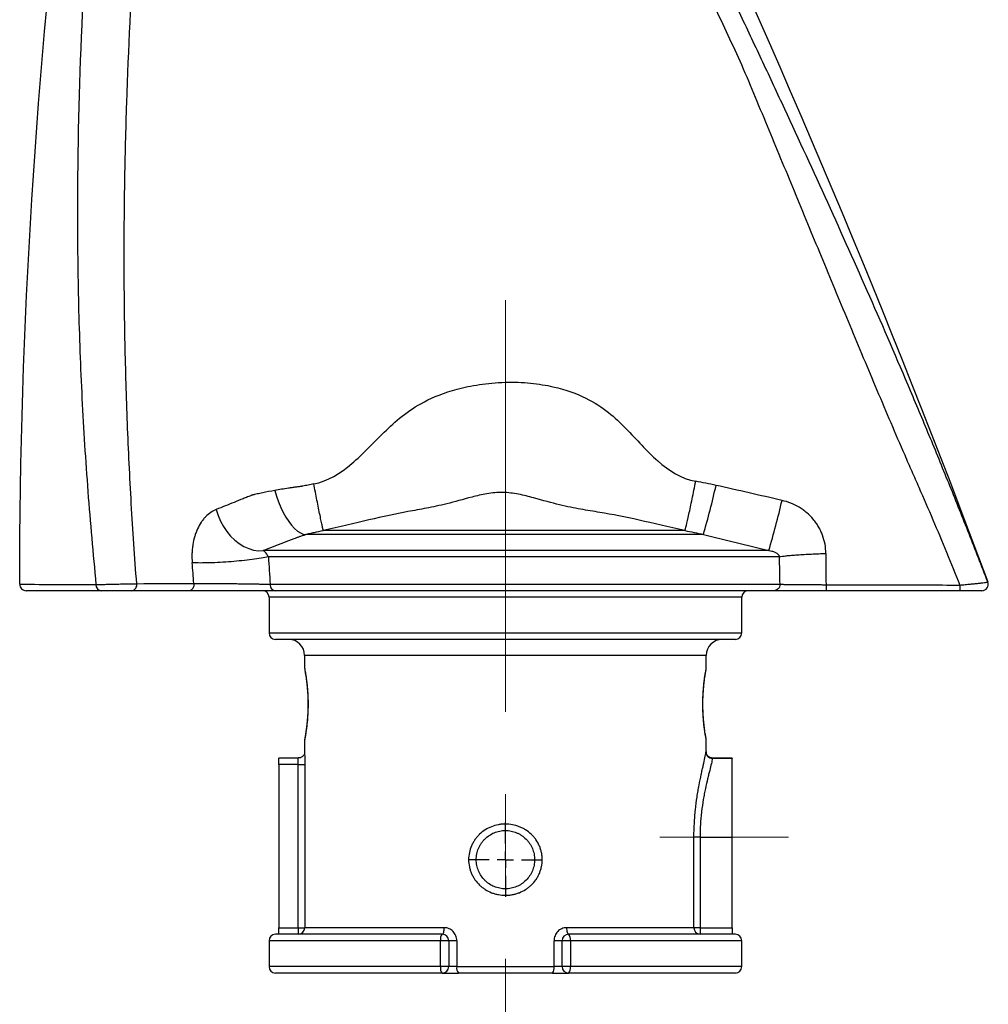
# Model space of a CAD drawing. Header units: millimetres. Extents: x 29 to 179, y 10 to 203.
# Tile 4 of 5: x 119 to 179, y 81 to 142. Entities that reach past the tile are written whole.
import ezdxf

# ---------------------------------------------------------------- set-up
doc = ezdxf.new("R2010")
doc.units = ezdxf.units.MM
doc.linetypes.add('CENTERX2', pattern=[20.32, 12.7, -2.54, 2.54, -2.54])
doc.layers.add('FORMAT', color=7, linetype='Continuous')

# ---------------------------------------------------------------- blocks, each defined once
blk = doc.blocks.new('SW_CENTERMARKSYMBOL_1')
at = {"layer": 'FORMAT', "color": 0}
for p, q in [((0, 1), (0, 2.3)), ((-1, 0), (-2.3, 0)), ((0, 0), (-0.5, 0)), ((0, 0), (0, 0.5)), ((0, 0), (0, -0.5)), ((0, 0), (0.5, 0)), ((1, 0), (2.3, 0)), ((0, -1), (0, -2.3))]:
    blk.add_line(p, q, dxfattribs=at)

msp = doc.modelspace()

# ---------------------------------------------------------------- linework, layer by layer
at = {"color": 7, "linetype": 'Continuous', "lineweight": 25}
for p, q in [((161.0501, 110.2785), (136.5015, 110.2785)), ((159.9103, 110.5214), (137.5758, 110.5214)), ((165.0928, 109.2862), (133.8669, 109.2862)), ((165.7521, 108.8998), (134.1842, 108.8998)), ((134.2933, 107.2067), (165.7867, 107.2067)), ((134.2262, 106.4067), (134.2262, 104.2067)), ((165.4098, 106.8067), (134.6164, 106.8067)), ((163.4262, 104.2067), (163.4262, 106.4067)), ((176.8981, 106.8067), (168.6268, 106.8067)), ((163.0262, 103.8067), (134.6262, 103.8067)), ((136.4262, 102.8067), (136.4262, 102.0067)), ((161.2262, 101.9993), (161.2262, 102.8067)), ((161.0239, 99.7083), (161.0235, 99.9049)), ((136.4262, 97.6228), (136.4262, 96.7587)), ((161.2262, 96.8288), (161.2262, 97.6137)), ((136.0325, 96.4789), (134.8262, 96.4789)), ((134.8262, 96.0789), (134.8262, 96.4789)), ((136.0324, 96.0789), (134.8262, 96.0789)), ((134.8262, 96.0789), (134.8262, 86.0067)), ((136.0324, 96.0789), (136.4322, 96.0789)), ((136.0324, 86.0067), (136.0324, 96.0789)), ((136.4322, 96.0789), (136.4322, 86.0067)), ((162.8262, 96.4575), (161.6092, 96.4575)), ((162.8262, 96.4789), (161.6199, 96.4789)), ((162.8262, 96.4789), (162.8262, 96.4575)), ((162.8262, 91.6067), (162.8262, 96.4575)), ((160.4705, 86.0067), (160.4705, 91.6067)), ((160.8462, 91.6067), (160.4705, 91.6067)), ((160.8462, 91.6067), (160.8462, 86.0067)), ((160.8462, 91.6067), (162.8262, 91.6067)), ((162.8262, 86.0067), (162.8262, 91.6067)), ((134.8262, 86.0067), (136.0324, 86.0067)), ((134.8262, 85.6067), (134.8262, 86.0067)), ((136.0324, 86.0067), (136.0324, 85.6067)), ((136.0324, 86.0067), (136.4322, 86.0067)), ((145.0481, 86.0067), (136.4322, 86.0067)), ((160.4705, 86.0067), (152.6043, 86.0067)), ((160.8462, 86.0067), (160.4705, 86.0067)), ((160.8462, 86.0067), (162.8262, 86.0067)), ((160.8462, 86.0067), (160.8462, 85.6067)), ((162.8262, 86.0067), (162.8262, 85.6067)), ((134.2262, 85.2067), (134.2262, 83.6067)), ((144.9262, 85.6067), (134.6262, 85.6067)), ((144.8163, 83.6067), (144.8163, 85.2067)), ((145.3262, 85.2067), (144.8163, 85.2067)), ((145.3262, 85.2067), (145.3262, 83.6067)), ((145.8231, 85.2067), (145.3262, 85.2067)), ((145.8231, 85.2067), (145.8231, 83.6067)), ((152.3262, 85.2067), (151.8293, 85.2067)), ((151.8293, 83.6067), (151.8293, 85.2067)), ((152.3262, 83.6067), (152.3262, 85.2067)), ((152.836, 85.2067), (152.3262, 85.2067)), ((162.3273, 85.6067), (152.7262, 85.6067)), ((152.836, 85.2067), (152.836, 83.6067)), ((162.8262, 85.6067), (162.3273, 85.6067)), ((163.0262, 85.6067), (162.8262, 85.6067)), ((163.4262, 83.6067), (163.4262, 85.2067)), ((145.3262, 83.6067), (144.8163, 83.6067)), ((145.8231, 83.6067), (145.3262, 83.6067)), ((145.8231, 83.6067), (151.8293, 83.6067)), ((152.3262, 83.6067), (151.8293, 83.6067)), ((152.836, 83.6067), (152.3262, 83.6067)), ((144.9262, 83.2067), (134.6262, 83.2067)), ((144.9262, 83.2067), (145.9199, 83.2067)), ((151.7324, 83.2067), (145.9199, 83.2067)), ((151.7324, 83.2067), (152.7262, 83.2067)), ((163.0262, 83.2067), (152.7262, 83.2067))]:
    msp.add_line(p, q, dxfattribs=at)
at = {"color": 8, "linetype": 'Continuous', "lineweight": 25}
for p, q in [((163.4262, 106.4067), (134.2262, 106.4067)), ((134.2262, 104.2067), (163.4262, 104.2067)), ((161.2262, 102.8067), (136.4262, 102.8067)), ((161.6199, 96.4784), (161.6092, 96.4575)), ((144.8163, 85.2067), (134.2262, 85.2067)), ((163.4262, 85.2067), (152.836, 85.2067)), ((144.8163, 83.6067), (134.2262, 83.6067)), ((163.4262, 83.6067), (152.836, 83.6067))]:
    msp.add_line(p, q, dxfattribs=at)
at = {"color": 7, "linetype": 'Continuous', "lineweight": 25, "flags": 128}
for points in [[(134.5865, 112.9942), (134.693, 112.6365), (134.8168, 112.2871), (134.9561, 111.9515), (135.1088, 111.6348), (135.2725, 111.342), (135.4446, 111.0776), (135.6225, 110.8457), (135.8034, 110.6499), (135.9845, 110.4931), (136.1631, 110.3779), (136.3363, 110.306), (136.5015, 110.2785)], [(130.9685, 111.821), (131.0824, 111.4578), (131.2308, 111.1065), (131.4112, 110.7725), (131.6207, 110.4613), (131.8559, 110.178), (132.113, 109.9272), (132.3878, 109.7128), (132.676, 109.5384), (132.9728, 109.4068), (133.2735, 109.3201), (133.5731, 109.2796), (133.8669, 109.2862)], [(144.9262, 85.6067), (144.95, 85.6144), (144.9728, 85.6372), (144.9939, 85.6742), (145.0124, 85.7239), (145.0275, 85.7845), (145.0388, 85.8537), (145.0457, 85.9287), (145.0481, 86.0067)], [(152.6043, 86.0067), (152.6066, 85.9287), (152.6136, 85.8537), (152.6248, 85.7845), (152.64, 85.7239), (152.6585, 85.6742), (152.6795, 85.6372), (152.7024, 85.6144), (152.7262, 85.6067)]]:
    msp.add_lwpolyline(points, dxfattribs=at)
at = {"color": 7, "linetype": 'Continuous', "lineweight": 25}
for centre, radius, start, end in [((119.5908, 122.6121), 43.2549, 343.43298, 347.579344), ((111.714, 125.0597), 55.6606, 343.537471, 346.831935), ((119.2264, 107.2067), 0.4, 179.940972, 270), ((123.9016, 107.1676), 0.363, 177.092478, 263.640414), ((125.6897, 107.1725), 0.3709, 279.576568, 10.467857), ((210.768, 107.0772), 33.871, 179.86302, 180.457534), ((178.2437, 107.2067), 0.4, 270.00066, 21.047319), ((178.2503, 107.2067), 0.4, 270, 20.45505), ((133.8262, 106.4067), 0.4, 0, 90), ((163.8262, 106.4067), 0.4, 90, 180), ((134.6262, 104.2067), 0.4, 180, 270), ((163.0262, 104.2067), 0.4, 270, 0), ((135.4262, 102.8067), 1, 0, 90), ((162.2262, 102.8067), 1, 90, 180), ((161.6065, 96.8547), 0.3972, 182.684236, 270.389786), ((136.0323, 86.0067), 0.3999, 270.013998, 0.013992), ((160.8587, 85.9949), 0.3884, 178.256549, 268.143372), ((134.6262, 85.2067), 0.4, 90, 180), ((145.2628, 85.2992), 0.456, 137.586024, 191.698989), ((144.9262, 85.2067), 0.4, 0, 90), ((152.7262, 85.2067), 0.4, 90, 180), ((152.3895, 85.2992), 0.456, 348.301011, 42.413976), ((163.0262, 85.2067), 0.4, 0, 90), ((134.6262, 83.6067), 0.4, 180, 270), ((145.2628, 83.5143), 0.456, 168.301011, 222.413976), ((144.9262, 83.6067), 0.4, 270, 0), ((146.3086, 83.5126), 0.4946, 169.028278, 218.200087), ((151.3437, 83.5126), 0.4946, 321.799913, 10.971722), ((152.7262, 83.6067), 0.4, 180, 270), ((152.3895, 83.5143), 0.456, 317.586024, 11.698989), ((163.0262, 83.6067), 0.4, 270, 0)]:
    msp.add_arc(centre, radius, start, end, dxfattribs=at)
for points, knots in [([(118.8264, 107.2072), (118.8591, 138.9268), (122.7747, 170.5239), (130.6183, 201.8199), (131.117, 202.4769), (132.1421, 202.842), (133.228, 202.7715), (133.8876, 202.2763), (151.5705, 171.6016), (166.4417, 140.0108), (178.6251, 107.3465)], [0.0019474, 0.0019474, 0.0019474, 0.0019474, 0.4647584, 0.4647584, 0.4726847, 0.47664785, 0.48061099, 0.48853729, 0.48853729, 0.99719857, 0.99719857, 0.99719857, 0.99719857]), ([(130.5794, 198.7792), (130.3663, 197.8415), (130.1573, 196.9028), (129.8504, 195.4934), (129.7491, 195.0234), (129.5989, 194.318), (129.5491, 194.0828), (129.45, 193.6123), (129.4009, 193.377), (129.1555, 192.2003), (128.9601, 191.259), (128.6716, 189.8462), (128.5762, 189.3751), (128.3876, 188.4325), (128.2945, 187.961), (128.1573, 187.2532), (128.112, 187.0171), (128.0223, 186.5449), (127.9777, 186.3087), (127.8446, 185.6001), (127.7569, 185.1274), (127.4968, 183.709), (127.3272, 182.7626), (126.8302, 179.9212), (126.5145, 178.0242), (125.9146, 174.2258), (125.6303, 172.3243), (125.2287, 169.4683), (125.0989, 168.5156), (124.9111, 167.0856), (124.8496, 166.6088), (124.7287, 165.6549), (124.6693, 165.1778), (124.3774, 162.7919), (124.1603, 160.8815), (123.7608, 157.0568), (123.5784, 155.1426), (123.0859, 149.3941), (122.8311, 145.5592), (122.4843, 137.8854), (122.3917, 134.0461), (122.3908, 128.2835), (122.4135, 126.3615), (122.507, 122.5181), (122.5779, 120.598), (122.7702, 116.761), (122.8919, 114.8441), (123.1114, 111.9709), (123.1908, 111.0134), (123.3593, 109.0994), (123.4486, 108.1428), (123.539, 107.186)], [0, 0, 0, 0, 0.03125, 0.03125, 0.046875, 0.046875, 0.0546875, 0.0546875, 0.0625, 0.0625, 0.09375, 0.09375, 0.109375, 0.109375, 0.125, 0.125, 0.1328125, 0.1328125, 0.140625, 0.140625, 0.15625, 0.15625, 0.1875, 0.1875, 0.25, 0.25, 0.3125, 0.3125, 0.34375, 0.34375, 0.359375, 0.359375, 0.375, 0.375, 0.4375, 0.4375, 0.5, 0.5, 0.625, 0.625, 0.75, 0.75, 0.8125, 0.8125, 0.875, 0.875, 0.9375, 0.9375, 0.96875, 0.96875, 1, 1, 1, 1]), ([(178.617, 107.3504), (178.4262, 107.8454), (178.2342, 108.3403), (177.8482, 109.3294), (177.6543, 109.8236), (177.0698, 111.3045), (176.6763, 112.2897), (175.8818, 114.255), (175.4807, 115.2353), (174.6705, 117.1908), (174.2614, 118.1662), (173.023, 121.087), (172.1822, 123.0271), (170.4755, 126.899), (169.6094, 128.8308), (167.857, 132.6882), (166.9707, 134.6139), (165.6287, 137.4992), (165.1793, 138.4605), (164.2765, 140.3821), (163.8231, 141.3423), (161.5453, 146.1391), (159.6905, 149.9632), (155.9255, 157.59), (154.0152, 161.3927), (150.1467, 168.9813), (148.1883, 172.7675), (144.232, 180.3231), (142.2339, 184.0929), (139.2106, 189.7379), (138.1985, 191.618), (136.6742, 194.4361), (136.165, 195.3751), (135.5911, 196.431), (135.5273, 196.5484), (135.3997, 196.783), (135.3358, 196.9003), (135.1446, 197.2524), (135.0176, 197.4878), (134.6367, 198.1941), (134.3827, 198.6658), (134.1288, 199.1366)], [0, 0, 0, 0, 0.015625, 0.015625, 0.03125, 0.03125, 0.0625, 0.0625, 0.09375, 0.09375, 0.125, 0.125, 0.1875, 0.1875, 0.25, 0.25, 0.3125, 0.3125, 0.34375, 0.34375, 0.375, 0.375, 0.5, 0.5, 0.625, 0.625, 0.75, 0.75, 0.875, 0.875, 0.9375, 0.9375, 0.96875, 0.96875, 0.9726562, 0.9726562, 0.9765625, 0.9765625, 0.984375, 0.984375, 1, 1, 1, 1]), ([(134.1012, 196.2536), (134.1834, 196.1079), (134.2644, 195.9614), (134.4266, 195.6685), (134.5077, 195.5222), (134.7509, 195.0829), (135.2369, 194.2044), (135.7219, 193.3254), (136.6904, 191.567), (137.3342, 190.394), (139.2595, 186.8725), (140.5349, 184.5216), (144.3346, 177.4579), (146.8323, 172.7334), (151.7408, 163.2468), (154.1515, 158.485), (157.6871, 151.3094), (158.8523, 148.912), (160.578, 145.3065), (161.1496, 144.1032), (162.285, 141.6931), (162.849, 140.4861), (163.4087, 139.278)], [0, 0, 0, 0, 0.0078125, 0.0078125, 0.015625, 0.015625, 0.03125, 0.0625, 0.0625, 0.125, 0.125, 0.25, 0.25, 0.5, 0.5, 0.75, 0.75, 0.875, 0.875, 0.9375, 0.9375, 1, 1, 1, 1]), ([(126.0545, 107.2399), (125.9943, 108.0634), (125.9342, 108.8866), (125.822, 110.5334), (125.7697, 111.357), (125.6253, 113.8281), (125.5458, 115.476), (125.4182, 118.7736), (125.37, 120.4232), (125.3036, 123.7242), (125.2856, 125.376), (125.2794, 128.6785), (125.2914, 130.3292), (125.3451, 133.6296), (125.3859, 135.2794), (125.5493, 140.2274), (125.7137, 143.5242), (126.04, 148.4666), (126.1619, 150.1137), (126.4313, 153.4068), (126.5786, 155.0527), (126.8972, 158.3411), (127.0684, 159.984), (127.3423, 162.4465), (127.4363, 163.267), (127.5816, 164.4974), (127.6553, 165.1124), (127.743, 165.8298), (127.7809, 166.1372), (127.8063, 166.3422), (127.8186, 166.4447), (128.0303, 168.1868), (128.2426, 169.8245), (128.6859, 173.0971), (128.9173, 174.732), (129.3935, 178), (129.6388, 179.6329), (130.0099, 182.0818), (130.1343, 182.898), (130.3817, 184.5305), (130.5044, 185.3466), (130.6245, 186.1636)], [0, 0, 0, 0, 0.03125, 0.03125, 0.0625, 0.0625, 0.125, 0.125, 0.1875, 0.1875, 0.25, 0.25, 0.3125, 0.3125, 0.375, 0.375, 0.5, 0.5, 0.5625, 0.5625, 0.625, 0.625, 0.6875, 0.6875, 0.71875, 0.71875, 0.734375, 0.7421875, 0.7460937, 0.7460937, 0.75, 0.75, 0.8125, 0.8125, 0.875, 0.875, 0.9375, 0.9375, 0.96875, 0.96875, 1, 1, 1, 1]), ([(163.4087, 139.278), (163.9745, 137.9378), (164.5346, 136.5958), (165.6496, 133.9124), (166.2047, 132.5707), (167.3142, 129.8891), (167.8687, 128.549), (168.979, 125.8707), (169.5347, 124.5325), (170.6497, 121.8578), (171.2087, 120.5213), (172.3359, 117.8509), (172.9036, 116.517), (173.629, 114.8539), (173.7753, 114.5217), (174.0679, 113.857), (174.2137, 113.5244), (174.6498, 112.5256), (174.9385, 111.8586), (175.5106, 110.5218), (175.7942, 109.8519), (176.353, 108.5083), (176.6283, 107.8344), (176.8971, 107.1582)], [0, 0, 0, 0, 0.125, 0.125, 0.25, 0.25, 0.375, 0.375, 0.5, 0.5, 0.625, 0.625, 0.75, 0.75, 0.78125, 0.78125, 0.8125, 0.8125, 0.875, 0.875, 0.9375, 0.9375, 1, 1, 1, 1]), ([(136.9891, 113.3979), (137.8557, 113.5673), (138.6345, 114.0599), (140.0391, 115.2464), (140.6644, 115.9378), (141.6836, 116.9344), (142.0384, 117.2617), (142.8412, 117.8909), (143.2882, 118.1931), (144.3803, 118.759), (145.0319, 119.0268), (146.2659, 119.3596), (146.7202, 119.4583), (147.7184, 119.6092), (148.263, 119.6597), (149.3409, 119.6884), (149.8832, 119.6669), (150.8854, 119.5674), (151.3419, 119.4911), (152.5833, 119.2144), (153.2386, 118.9695), (154.3352, 118.4283), (154.7827, 118.1285), (155.5821, 117.4952), (155.9329, 117.1612), (156.9355, 116.1415), (157.5429, 115.432), (158.9211, 114.2226), (159.6893, 113.7223), (160.5768, 113.5618)], [0, 0, 0, 0, 0.125, 0.125, 0.25, 0.25, 0.3125, 0.3125, 0.375, 0.375, 0.4375, 0.4375, 0.46875, 0.46875, 0.5, 0.5, 0.53125, 0.53125, 0.5625, 0.5625, 0.625, 0.625, 0.6875, 0.6875, 0.75, 0.75, 0.875, 0.875, 1, 1, 1, 1]), ([(136.3125, 113.2589), (136.3078, 113.2579), (136.3031, 113.2576), (136.2938, 113.2563), (136.2797, 113.2543), (136.247, 113.2497), (136.219, 113.2459), (136.163, 113.2381), (136.1257, 113.2331), (136.0138, 113.2179), (135.9395, 113.2075), (135.7911, 113.1866), (135.717, 113.1762), (135.5702, 113.1548), (135.4974, 113.1439), (135.1364, 113.0893), (134.8569, 113.0433), (134.5865, 112.9942)], [0, 0, 0, 0, 0.0078125, 0.0078125, 0.015625, 0.03125, 0.0625, 0.0625, 0.125, 0.125, 0.25, 0.25, 0.375, 0.375, 0.5, 0.5, 1, 1, 1, 1]), ([(136.9891, 113.3979), (136.8761, 113.3758), (136.7632, 113.3531), (136.6505, 113.3297), (136.5378, 113.3064), (136.4252, 113.2823), (136.3125, 113.2589), (136.3125, 113.2589), (136.3125, 113.2589), (136.3125, 113.2589)], [0, 0, 0, 0, 0.0017267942, 0.0017267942, 0.0017267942, 0.0034536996, 0.0034536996, 0.0034536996, 0.0034537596, 0.0034537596, 0.0034537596, 0.0034537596]), ([(137.5758, 110.5214), (137.5709, 110.5391), (137.5633, 110.5708), (137.5419, 110.6655), (137.5281, 110.7285), (137.4944, 110.8869), (137.4743, 110.9822), (137.4286, 111.2025), (137.4029, 111.3276), (137.347, 111.6015), (137.3169, 111.7503), (137.2538, 112.0633), (137.2209, 112.2274), (137.1543, 112.5616), (137.1205, 112.7316), (137.0538, 113.0686), (137.0209, 113.2357), (136.9891, 113.3979)], [0, 0, 0, 0, 0.125, 0.125, 0.25, 0.25, 0.375, 0.375, 0.5, 0.5, 0.625, 0.625, 0.75, 0.75, 0.875, 0.875, 1, 1, 1, 1]), ([(159.9103, 110.5214), (159.9283, 110.562), (159.9597, 110.6719), (160.0447, 111.015), (160.0983, 111.2482), (160.2205, 111.8057), (160.289, 112.1298), (160.4315, 112.8242), (160.5053, 113.1943), (160.5768, 113.5618)], [0, 0, 0, 0, 0.25, 0.25, 0.5, 0.5, 0.75, 0.75, 1, 1, 1, 1]), ([(133.1835, 112.7103), (133.1819, 112.7099), (133.1805, 112.7091), (133.1776, 112.7079), (133.1732, 112.7062), (133.1629, 112.702), (133.1423, 112.6938), (133.1012, 112.6773), (133.019, 112.6443), (132.9487, 112.6162), (132.8083, 112.5598), (132.5282, 112.4474), (132.2502, 112.3358), (131.6969, 112.1134), (131.3313, 111.9665), (130.9685, 111.821)], [0, 0, 0, 0, 0.0019531, 0.0019531, 0.0039063, 0.0078125, 0.015625, 0.03125, 0.0625, 0.125, 0.125, 0.25, 0.5, 0.5, 1, 1, 1, 1]), ([(134.5865, 112.9942), (134.3196, 112.9458), (134.0694, 112.8967), (133.7179, 112.8247), (133.6047, 112.801), (133.4414, 112.7662), (133.3881, 112.7547), (133.3098, 112.7378), (133.2711, 112.7295), (133.2333, 112.7212), (133.2082, 112.7157), (133.1956, 112.713), (133.1835, 112.7103)], [0, 0, 0, 0, 0.5, 0.5, 0.75, 0.75, 0.875, 0.875, 0.9375, 0.96875, 0.96875, 1, 1, 1, 1]), ([(159.9103, 110.5214), (158.8993, 110.7312), (157.9583, 110.9671), (156.2168, 111.3587), (155.4267, 111.5105), (154.2653, 111.7059), (153.8797, 111.7676), (153.0665, 111.9128), (152.6384, 111.9971), (151.6844, 112.225), (151.1533, 112.3767), (150.2689, 112.6175), (149.9607, 112.6982), (149.3174, 112.8246), (148.985, 112.8665), (148.3276, 112.8771), (147.9952, 112.8453), (147.3597, 112.7363), (147.0567, 112.6624), (146.1918, 112.4376), (145.6768, 112.2901), (144.7561, 112.0649), (144.3448, 111.9791), (143.5601, 111.8277), (143.1862, 111.7613), (142.0497, 111.5488), (141.2619, 111.3817), (139.5205, 110.9698), (138.5801, 110.7299), (137.5758, 110.5214)], [0, 0, 0, 0, 0.125, 0.125, 0.25, 0.25, 0.3125, 0.3125, 0.375, 0.375, 0.4375, 0.4375, 0.46875, 0.46875, 0.5, 0.5, 0.53125, 0.53125, 0.5625, 0.5625, 0.625, 0.625, 0.6875, 0.6875, 0.75, 0.75, 0.875, 0.875, 1, 1, 1, 1]), ([(130.9685, 111.821), (130.8489, 111.773), (130.7334, 111.7112), (130.5144, 111.5622), (130.4105, 111.475), (130.2633, 111.3245), (130.2155, 111.2708), (130.124, 111.1579), (130.0802, 111.0987), (129.9547, 110.9129), (129.8788, 110.7779), (129.7772, 110.5581), (129.7455, 110.482), (129.6873, 110.3265), (129.6606, 110.2468), (129.588, 110.0021), (129.5494, 109.8314), (129.5067, 109.5633), (129.495, 109.4715), (129.4773, 109.287), (129.4712, 109.194), (129.4612, 108.9129), (129.4653, 108.7227), (129.4808, 108.5295)], [0, 0, 0, 0, 0.125, 0.125, 0.25, 0.25, 0.3125, 0.3125, 0.375, 0.375, 0.5, 0.5, 0.5625, 0.5625, 0.625, 0.625, 0.75, 0.75, 0.8125, 0.8125, 0.875, 0.875, 1, 1, 1, 1]), ([(168.6172, 109.1036), (168.6163, 109.2961), (168.5983, 109.4883), (168.5297, 109.8635), (168.4793, 110.0474), (168.3791, 110.3178), (168.3417, 110.4065), (168.2599, 110.5793), (168.1709, 110.7481), (168.0676, 110.9089), (167.9572, 111.0657), (167.8982, 111.1423), (167.7132, 111.3622), (167.5789, 111.4969), (167.3614, 111.6819), (167.2862, 111.7407), (167.1304, 111.8524), (167.0495, 111.9056), (166.8032, 112.0534), (166.6329, 112.1377), (166.2807, 112.2791), (166.0988, 112.3363), (165.9111, 112.3798)], [0, 0, 0, 0, 0.125, 0.125, 0.25, 0.25, 0.3125, 0.3125, 0.375, 0.4375, 0.4375, 0.5, 0.5, 0.625, 0.625, 0.6875, 0.6875, 0.75, 0.75, 0.875, 0.875, 1, 1, 1, 1]), ([(133.8669, 109.2862), (134.2836, 109.4515), (134.7048, 109.6164), (135.3452, 109.8631), (135.5601, 109.9452), (135.8307, 110.0478), (135.8849, 110.0683), (135.9663, 110.099), (135.9935, 110.1093), (136.0479, 110.1298), (136.0751, 110.14), (136.1617, 110.1711), (136.2243, 110.1922), (136.3571, 110.2349), (136.4273, 110.2566), (136.5015, 110.2785)], [0, 0, 0, 0, 0.5, 0.5, 0.75, 0.75, 0.8125, 0.8125, 0.84375, 0.84375, 0.875, 0.875, 0.9375, 0.9375, 1, 1, 1, 1]), ([(136.5015, 110.2785), (136.5835, 110.3028), (136.6684, 110.326), (136.8013, 110.3593), (136.8468, 110.3702), (136.9375, 110.3909), (136.983, 110.4006), (137.2106, 110.4491), (137.393, 110.4861), (137.5758, 110.5214)], [0, 0, 0, 0, 0.25, 0.25, 0.375, 0.375, 0.5, 0.5, 1, 1, 1, 1]), ([(134.1848, 108.8998), (134.0541, 108.871), (133.9025, 108.8422), (133.565, 108.7861), (133.3792, 108.7588), (132.9829, 108.707), (132.7725, 108.6825), (132.3376, 108.6377), (132.1132, 108.6174), (131.6619, 108.5819), (131.4351, 108.5667), (130.9905, 108.5422), (130.7728, 108.533), (130.3576, 108.5209), (130.1601, 108.518), (129.7955, 108.5189), (129.6284, 108.5226), (129.4808, 108.5295)], [0, 0, 0, 0, 0.125, 0.125, 0.25, 0.25, 0.375, 0.375, 0.5, 0.5, 0.625, 0.625, 0.75, 0.75, 0.875, 0.875, 1, 1, 1, 1]), ([(134.1848, 108.8998), (134.1657, 108.9351), (134.1482, 108.9654), (134.1147, 109.0207), (134.0989, 109.0454), (134.054, 109.1117), (134.0267, 109.147), (133.9758, 109.2051), (133.9521, 109.228), (133.9075, 109.2641), (133.8866, 109.2773), (133.8669, 109.2862)], [0, 0, 0, 0, 0.125, 0.125, 0.25, 0.25, 0.5, 0.5, 0.75, 0.75, 1, 1, 1, 1]), ([(165.0928, 109.2862), (165.1563, 109.2786), (165.2192, 109.2675), (165.3433, 109.2365), (165.4047, 109.2166), (165.4934, 109.177), (165.5225, 109.1623), (165.5791, 109.1283), (165.6066, 109.1092), (165.6584, 109.0649), (165.6832, 109.0396), (165.715, 108.9944), (165.7247, 108.9783), (165.7412, 108.9422), (165.7481, 108.9221), (165.7521, 108.8998)], [0, 0, 0, 0, 0.25, 0.25, 0.5, 0.5, 0.625, 0.625, 0.75, 0.75, 0.875, 0.875, 0.9375, 0.9375, 1, 1, 1, 1]), ([(165.7521, 108.8998), (165.8014, 108.9102), (165.8618, 108.9209), (166.0054, 108.9424), (166.0887, 108.9532), (166.2772, 108.9746), (166.3823, 108.9852), (166.6118, 109.0057), (166.7361, 109.0156), (166.9993, 109.0343), (167.1382, 109.0431), (167.4252, 109.0594), (167.5732, 109.0668), (167.8724, 109.0801), (168.0235, 109.0859), (168.3234, 109.096), (168.4721, 109.1002), (168.6172, 109.1036)], [0, 0, 0, 0, 0.125, 0.125, 0.25, 0.25, 0.375, 0.375, 0.5, 0.5, 0.625, 0.625, 0.75, 0.75, 0.875, 0.875, 1, 1, 1, 1]), ([(118.8264, 107.2072), (118.8264, 107.2072), (118.8328, 107.2071), (118.8583, 107.207), (118.8775, 107.2069), (118.954, 107.2065), (119.03, 107.2062), (119.332, 107.2047), (119.6313, 107.2033), (120.13, 107.2009), (120.2362, 107.2004), (120.4603, 107.1994), (120.5782, 107.1988), (120.9488, 107.1971), (121.2188, 107.1959), (121.8042, 107.1933), (122.1197, 107.1919), (122.6275, 107.1898), (122.8025, 107.189), (123.1628, 107.1875), (123.3482, 107.1867), (123.539, 107.186)], [0, 0, 0, 0, 0.0625, 0.0625, 0.125, 0.125, 0.25, 0.25, 0.5, 0.5, 0.5625, 0.5625, 0.625, 0.625, 0.75, 0.75, 0.875, 0.875, 0.9375, 0.9375, 1, 1, 1, 1]), ([(123.539, 107.186), (123.6108, 107.1882), (123.6938, 107.1906), (123.8755, 107.1955), (123.9745, 107.1981), (124.1892, 107.2035), (124.3012, 107.2061), (124.5331, 107.2115), (124.6544, 107.2142), (124.8946, 107.2193), (125.0144, 107.2218), (125.2533, 107.2265), (125.3682, 107.2287), (125.5884, 107.2327), (125.6946, 107.2345), (125.8876, 107.2376), (125.9755, 107.2389), (126.0545, 107.2399)], [0, 0, 0, 0, 0.125, 0.125, 0.25, 0.25, 0.375, 0.375, 0.5, 0.5, 0.625, 0.625, 0.75, 0.75, 0.875, 0.875, 1, 1, 1, 1]), ([(129.584, 107.256), (129.5893, 107.2), (129.5854, 107.1424), (129.5601, 107.0345), (129.5387, 106.9842), (129.482, 106.8996), (129.4468, 106.8653), (129.3688, 106.8189), (129.326, 106.8067), (129.2832, 106.8067)], [0, 0, 0, 0, 0.25, 0.25, 0.5, 0.5, 0.75, 0.75, 1, 1, 1, 1]), ([(129.5836, 107.256), (129.5927, 107.2561), (129.6022, 107.2561), (129.621, 107.2562), (129.6495, 107.2564), (129.6785, 107.2565), (129.7373, 107.2567), (129.7775, 107.2569), (129.9011, 107.2572), (129.9875, 107.2573), (130.168, 107.2573), (130.2622, 107.2572), (130.4587, 107.2568), (130.5612, 107.2565), (130.8724, 107.2553), (131.0876, 107.254), (131.4223, 107.2515), (131.5358, 107.2506), (131.761, 107.2486), (131.8734, 107.2475), (132.098, 107.2451), (132.2101, 107.2439), (132.434, 107.2412), (132.5455, 107.2397), (132.8714, 107.2353), (133.0799, 107.2321), (133.3791, 107.227), (133.4764, 107.2252), (133.6617, 107.2216), (133.7503, 107.2198), (133.9197, 107.2162), (134.0004, 107.2143), (134.1153, 107.2115), (134.1527, 107.2105), (134.2069, 107.2091), (134.2335, 107.2084), (134.2594, 107.2077), (134.2765, 107.2072), (134.2852, 107.207), (134.2934, 107.2067)], [0, 0, 0, 0, 0.0078125, 0.0078125, 0.015625, 0.03125, 0.03125, 0.0625, 0.0625, 0.125, 0.125, 0.1875, 0.1875, 0.25, 0.25, 0.375, 0.375, 0.4375, 0.4375, 0.5, 0.5, 0.5625, 0.5625, 0.625, 0.625, 0.75, 0.75, 0.8125, 0.8125, 0.875, 0.875, 0.9375, 0.9375, 0.96875, 0.96875, 0.984375, 0.9921875, 0.9921875, 1, 1, 1, 1]), ([(134.2933, 107.2067), (134.2933, 107.1544), (134.3017, 107.102), (134.3341, 107.0053), (134.358, 106.9609), (134.4178, 106.8869), (134.4537, 106.8572), (134.5318, 106.8172), (134.5741, 106.8067), (134.6164, 106.8067)], [0, 0, 0, 0, 0.25, 0.25, 0.5, 0.5, 0.75, 0.75, 1, 1, 1, 1]), ([(165.7867, 107.2067), (165.7867, 107.1544), (165.7769, 107.102), (165.7391, 107.0053), (165.7112, 106.9609), (165.6414, 106.8869), (165.5996, 106.8572), (165.5084, 106.8172), (165.4591, 106.8067), (165.4098, 106.8067)], [0, 0, 0, 0, 0.25, 0.25, 0.5, 0.5, 0.75, 0.75, 1, 1, 1, 1]), ([(165.7867, 107.2067), (165.7931, 107.2066), (165.7999, 107.2064), (165.8136, 107.206), (165.8347, 107.2055), (165.8572, 107.2049), (165.9041, 107.2039), (165.9379, 107.2032), (166.0469, 107.2011), (166.1295, 107.1997), (166.3149, 107.1969), (166.4188, 107.1956), (166.6405, 107.193), (166.7588, 107.1918), (166.9471, 107.19), (167.0117, 107.1895), (167.1446, 107.1883), (167.2132, 107.1878), (167.4212, 107.1862), (167.5638, 107.1853), (167.8567, 107.1836), (168.0073, 107.1828), (168.2382, 107.1817), (168.3154, 107.1814), (168.4315, 107.181), (168.4703, 107.1808), (168.5286, 107.1806), (168.548, 107.1806), (168.5869, 107.1804), (168.6067, 107.1804), (168.6259, 107.1803)], [0, 0, 0, 0, 0.015625, 0.015625, 0.03125, 0.0625, 0.0625, 0.125, 0.125, 0.25, 0.25, 0.375, 0.375, 0.5, 0.5, 0.5625, 0.5625, 0.625, 0.625, 0.75, 0.75, 0.875, 0.875, 0.9375, 0.9375, 0.96875, 0.96875, 0.984375, 0.984375, 1, 1, 1, 1]), ([(168.6253, 107.1803), (168.892, 107.1796), (169.1587, 107.179), (169.4253, 107.1783), (170.492, 107.1755), (171.5587, 107.1727), (172.6253, 107.1699), (174.0492, 107.1661), (175.4732, 107.1622), (176.8971, 107.1582)], [0, 0, 0, 0, 0.004, 0.004, 0.004, 0.02, 0.02, 0.02, 0.041358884, 0.041358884, 0.041358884, 0.041358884]), ([(168.6256, 107.1803), (168.6256, 107.1303), (168.6256, 107.0809), (168.6257, 106.9902), (168.6258, 106.949), (168.626, 106.8804), (168.6261, 106.8531), (168.6263, 106.8163), (168.6264, 106.8067), (168.6266, 106.8067)], [0, 0, 0, 0, 0.25, 0.25, 0.5, 0.5, 0.75, 0.75, 1, 1, 1, 1]), ([(176.8971, 107.1582), (177.0084, 107.1677), (177.1183, 107.1774), (177.3355, 107.197), (177.4433, 107.207), (177.6481, 107.2267), (177.7462, 107.2364), (177.8867, 107.2508), (177.9325, 107.2556), (178.0197, 107.2648), (178.0616, 107.2694), (178.1415, 107.2783), (178.1797, 107.2826), (178.2522, 107.2911), (178.2868, 107.2952), (178.383, 107.3072), (178.4374, 107.3144), (178.5042, 107.3243), (178.524, 107.3275), (178.5581, 107.3333), (178.5722, 107.336), (178.6062, 107.3433), (178.6176, 107.3474), (178.617, 107.3504)], [0, 0, 0, 0, 0.125, 0.125, 0.25, 0.25, 0.375, 0.375, 0.4375, 0.4375, 0.5, 0.5, 0.5625, 0.5625, 0.625, 0.625, 0.75, 0.75, 0.8125, 0.8125, 0.875, 0.875, 1, 1, 1, 1]), ([(123.8614, 106.8067), (123.1097, 106.8067), (122.4478, 106.8067), (121.5857, 106.8067), (121.3201, 106.8067), (120.955, 106.8067), (120.8389, 106.8067), (120.6178, 106.8067), (120.5129, 106.8067), (120.0208, 106.8067), (119.7254, 106.8067), (119.4274, 106.8067), (119.3523, 106.8067), (119.2769, 106.8067), (119.2579, 106.8067), (119.2327, 106.8067), (119.2264, 106.8067), (119.2264, 106.8067)], [0, 0, 0, 0, 0.25, 0.25, 0.375, 0.375, 0.4375, 0.4375, 0.5, 0.5, 0.75, 0.75, 0.875, 0.875, 0.9375, 0.9375, 1, 1, 1, 1]), ([(125.7515, 106.8067), (125.6921, 106.8067), (125.626, 106.8067), (125.481, 106.8067), (125.4011, 106.8067), (125.2357, 106.8067), (125.1493, 106.8067), (124.9698, 106.8067), (124.8798, 106.8067), (124.6994, 106.8067), (124.6083, 106.8067), (124.4341, 106.8067), (124.35, 106.8067), (124.1887, 106.8067), (124.1144, 106.8067), (123.9778, 106.8067), (123.9153, 106.8067), (123.8614, 106.8067)], [0, 0, 0, 0, 0.125, 0.125, 0.25, 0.25, 0.375, 0.375, 0.5, 0.5, 0.625, 0.625, 0.75, 0.75, 0.875, 0.875, 1, 1, 1, 1]), ([(134.6164, 106.8067), (134.5403, 106.8067), (134.4581, 106.8067), (134.2845, 106.8067), (134.1931, 106.8067), (134.0013, 106.8067), (133.9009, 106.8067), (133.7435, 106.8067), (133.6899, 106.8067), (133.5803, 106.8067), (133.5243, 106.8067), (133.2419, 106.8067), (133.0058, 106.8067), (132.6982, 106.8067), (132.6361, 106.8067), (132.5105, 106.8067), (132.447, 106.8067), (132.2569, 106.8067), (132.1299, 106.8067), (131.8758, 106.8067), (131.7485, 106.8067), (131.5573, 106.8067), (131.4935, 106.8067), (131.3659, 106.8067), (131.302, 106.8067), (130.9864, 106.8067), (130.7428, 106.8067), (130.4493, 106.8067), (130.3912, 106.8067), (130.276, 106.8067), (130.2191, 106.8067), (130.0523, 106.8067), (129.9457, 106.8067), (129.6391, 106.8067), (129.4522, 106.8067), (129.2837, 106.8067)], [0, 0, 0, 0, 0.0625, 0.0625, 0.125, 0.125, 0.1875, 0.1875, 0.21875, 0.21875, 0.25, 0.25, 0.375, 0.375, 0.40625, 0.40625, 0.4375, 0.4375, 0.5, 0.5, 0.5625, 0.5625, 0.59375, 0.59375, 0.625, 0.625, 0.75, 0.75, 0.78125, 0.78125, 0.8125, 0.8125, 0.875, 0.875, 1, 1, 1, 1]), ([(168.6268, 106.8067), (168.4502, 106.8067), (168.2748, 106.8067), (167.926, 106.8067), (167.7554, 106.8067), (167.4236, 106.8067), (167.262, 106.8067), (167.0262, 106.8067), (166.9485, 106.8067), (166.7979, 106.8067), (166.7247, 106.8067), (166.5113, 106.8067), (166.3773, 106.8067), (166.1888, 106.8067), (166.128, 106.8067), (166.0112, 106.8067), (165.9558, 106.8067), (165.7982, 106.8067), (165.7046, 106.8067), (165.5399, 106.8067), (165.4689, 106.8067), (165.4098, 106.8067)], [0, 0, 0, 0, 0.125, 0.125, 0.25, 0.25, 0.375, 0.375, 0.4375, 0.4375, 0.5, 0.5, 0.625, 0.625, 0.6875, 0.6875, 0.75, 0.75, 0.875, 0.875, 1, 1, 1, 1]), ([(178.2437, 106.8067), (178.2432, 106.8067), (178.2332, 106.8067), (178.1953, 106.8067), (178.1669, 106.8067), (178.0949, 106.8067), (178.0513, 106.8067), (177.9749, 106.8067), (177.9476, 106.8067), (177.8904, 106.8067), (177.8604, 106.8067), (177.7977, 106.8067), (177.765, 106.8067), (177.697, 106.8067), (177.6614, 106.8067), (177.5524, 106.8067), (177.4765, 106.8067), (177.3184, 106.8067), (177.2354, 106.8067), (177.0683, 106.8067), (176.9837, 106.8067), (176.8981, 106.8067)], [0, 0, 0, 0, 0.125, 0.125, 0.25, 0.25, 0.375, 0.375, 0.4375, 0.4375, 0.5, 0.5, 0.5625, 0.5625, 0.625, 0.625, 0.75, 0.75, 0.875, 0.875, 1, 1, 1, 1]), ([(136.4282, 101.9684), (136.4288, 101.9623), (136.4297, 101.9528), (136.4314, 101.9421), (136.4322, 101.9377), (136.4324, 101.9363), (136.4326, 101.9352), (136.4332, 101.9321), (136.4332, 101.9322), (136.4332, 101.9323)], [0, 0, 0, 0, 0.2042782, 0.3175153, 0.349418, 0.3715223, 0.3973303, 0.4493975, 1, 1, 1, 1]), ([(136.4332, 101.9323), (136.4332, 101.9323), (136.4331, 101.9327), (136.4348, 101.9236), (136.4411, 101.8892), (136.4554, 101.8082), (136.4757, 101.6878), (136.5002, 101.5318), (136.5273, 101.3416), (136.5546, 101.1227), (136.5802, 100.8794), (136.6018, 100.6158), (136.6184, 100.3388), (136.628, 100.0523), (136.6307, 99.7624), (136.6259, 99.4737), (136.614, 99.1909), (136.5961, 98.9195), (136.5732, 98.6639), (136.5472, 98.4283), (136.5199, 98.2179), (136.4934, 98.0369), (136.4696, 97.8888), (136.4506, 97.7779), (136.4379, 97.7069), (136.433, 97.6802), (136.4329, 97.6797), (136.4329, 97.6796)], [0, 0, 0, 0, 0.0023808, 0.0235693, 0.0650903, 0.1094619, 0.1539542, 0.1990365, 0.2435868, 0.2881225, 0.3324195, 0.3760973, 0.4196429, 0.4627292, 0.5055596, 0.5484771, 0.591392, 0.6346922, 0.6779452, 0.7220202, 0.7663989, 0.8109794, 0.8560442, 0.9012605, 0.9460436, 0.9915034, 1, 1, 1, 1]), ([(161.2191, 97.6813), (161.2192, 97.6812), (161.2193, 97.6805), (161.2174, 97.6909), (161.2114, 97.7242), (161.1974, 97.8028), (161.1773, 97.9217), (161.1526, 98.0785), (161.1256, 98.2678), (161.0982, 98.4861), (161.0727, 98.7296), (161.0508, 98.9923), (161.0343, 99.2693), (161.0249, 99.5438), (161.0222, 99.7749), (161.0238, 100.005), (161.0302, 100.2459), (161.0442, 100.5246), (161.0643, 100.7907), (161.0884, 101.0396), (161.1152, 101.266), (161.1424, 101.4661), (161.1682, 101.6356), (161.1903, 101.7696), (161.2073, 101.8668), (161.216, 101.9147), (161.2189, 101.9308), (161.2191, 101.932), (161.2192, 101.9323)], [0, 0, 0, 0, 0.0024742, 0.0223956, 0.0611427, 0.1054308, 0.1513052, 0.19645, 0.2415101, 0.2865119, 0.3311081, 0.3751955, 0.4190764, 0.4625193, 0.5003987, 0.5227891, 0.5658578, 0.6093508, 0.6528227, 0.6969513, 0.7413848, 0.7861199, 0.8314371, 0.8768204, 0.9221634, 0.967913, 0.9903609, 1, 1, 1, 1]), ([(161.208, 101.87), (161.2108, 101.8858), (161.2157, 101.9133), (161.2184, 101.9282), (161.2195, 101.9339), (161.22, 101.9368), (161.2203, 101.9387), (161.2212, 101.944), (161.2223, 101.9511), (161.2242, 101.9672), (161.2266, 101.9841), (161.2254, 101.9963), (161.2251, 101.9992)], [0, 0, 0, 0, 0.3670891, 0.635204, 0.775092, 0.8497498, 0.8888505, 0.8997997, 0.9103349, 0.9352635, 0.9846182, 1, 1, 1, 1]), ([(136.4343, 97.6873), (136.4336, 97.6838), (136.4328, 97.6794), (136.4327, 97.6784), (136.4325, 97.6778), (136.4324, 97.6771), (136.4322, 97.6761), (136.4319, 97.6741), (136.4289, 97.6564), (136.4278, 97.6391), (136.4268, 97.6231)], [0, 0, 0, 0, 0.5508962, 0.7080842, 0.748465, 0.7660498, 0.7759125, 0.7832105, 0.7989924, 1, 1, 1, 1]), ([(161.2256, 97.6137), (161.2256, 97.618), (161.2259, 97.6321), (161.224, 97.6497), (161.222, 97.6646), (161.2212, 97.6697), (161.2207, 97.6724), (161.2204, 97.6746), (161.2199, 97.677), (161.2193, 97.6804), (161.2177, 97.6894), (161.2132, 97.7143), (161.2105, 97.7291)], [0, 0, 0, 0, 0.0252752, 0.0847956, 0.1056392, 0.1166203, 0.1258213, 0.1391361, 0.1657988, 0.2471929, 0.5504705, 1, 1, 1, 1]), ([(136.4269, 96.827), (136.4269, 96.8276), (136.427, 96.8295), (136.4262, 96.8184), (136.4215, 96.7895), (136.4075, 96.7362), (136.3724, 96.6613), (136.3075, 96.582), (136.216, 96.5183), (136.1202, 96.4814), (136.0563, 96.4829), (136.0323, 96.4835)], [0, 0, 0, 0, 0.0344959, 0.1158577, 0.1758018, 0.2560995, 0.3943857, 0.551075, 0.7137774, 0.8929925, 1, 1, 1, 1]), ([(160.4705, 91.6067), (160.4705, 91.8938), (160.4785, 92.178), (160.5015, 92.6002), (160.511, 92.7403), (160.5335, 93.019), (160.5464, 93.1565), (160.5893, 93.5616), (160.6236, 93.8228), (160.6809, 94.2018), (160.701, 94.3259), (160.7427, 94.5699), (160.7644, 94.6901), (160.83, 95.0386), (160.8747, 95.2564), (160.9401, 95.5619), (160.9617, 95.6602), (161.0036, 95.8495), (161.0241, 95.9409), (161.0825, 96.2012), (161.117, 96.3552), (161.1737, 96.625), (161.1958, 96.7408), (161.2098, 96.8361)], [0, 0, 0, 0, 0.125, 0.125, 0.1875, 0.1875, 0.25, 0.25, 0.375, 0.375, 0.4375, 0.4375, 0.5, 0.5, 0.625, 0.625, 0.6875, 0.6875, 0.75, 0.75, 0.875, 0.875, 1, 1, 1, 1]), ([(161.6201, 96.4795), (161.5764, 96.4834), (161.4958, 96.4905), (161.3951, 96.5433), (161.3229, 96.6065), (161.2746, 96.6732), (161.2457, 96.7353), (161.232, 96.7838), (161.2271, 96.812), (161.2256, 96.8254), (161.2253, 96.8306), (161.2254, 96.8287), (161.2254, 96.8286)], [0, 0, 0, 0, 0.1952746, 0.3598594, 0.5011403, 0.6245757, 0.7301754, 0.8154073, 0.8734366, 0.9261363, 0.9942078, 1, 1, 1, 1]), ([(161.6092, 96.4575), (161.5951, 96.3705), (161.5727, 96.2649), (161.5152, 96.0186), (161.4802, 95.878), (161.4208, 95.64), (161.3999, 95.5562), (161.357, 95.3825), (161.3349, 95.2923), (161.2678, 95.0114), (161.2218, 94.8107), (161.1539, 94.4887), (161.1314, 94.3774), (161.0881, 94.1511), (161.0671, 94.0357), (161.0073, 93.6834), (160.9715, 93.4399), (160.9263, 93.0613), (160.9127, 92.9328), (160.889, 92.6714), (160.8789, 92.54), (160.8546, 92.1437), (160.8462, 91.8767), (160.8462, 91.6067)], [0, 0, 0, 0, 0.125, 0.125, 0.25, 0.25, 0.3125, 0.3125, 0.375, 0.375, 0.5, 0.5, 0.5625, 0.5625, 0.625, 0.625, 0.75, 0.75, 0.8125, 0.8125, 0.875, 0.875, 1, 1, 1, 1]), ([(146.5528, 90.2067), (146.5528, 90.3549), (146.5685, 90.5029), (146.6287, 90.7888), (146.6731, 90.9278), (146.7614, 91.1301), (146.7944, 91.1962), (146.8661, 91.3236), (146.905, 91.3851), (146.9887, 91.5041), (147.0334, 91.5615), (147.129, 91.6722), (147.18, 91.7257), (147.3393, 91.8772), (147.454, 91.9666), (147.6999, 92.1231), (147.8324, 92.1905), (148.1043, 92.2977), (148.2443, 92.3382), (148.4607, 92.3793), (148.5342, 92.3897), (148.6806, 92.4034), (148.7538, 92.4068), (148.9729, 92.4067), (149.1185, 92.3932), (149.4091, 92.338), (149.5496, 92.2972), (149.753, 92.2169), (149.8196, 92.1869), (149.9503, 92.1203), (150.0146, 92.0836), (150.1998, 91.9656), (150.3143, 91.876), (150.4728, 91.7252), (150.5236, 91.672), (150.6197, 91.5606), (150.6646, 91.5029), (150.7901, 91.3242), (150.8616, 91.1975), (150.9498, 90.9953), (150.9759, 90.9259), (151.0206, 90.786), (151.0393, 90.7151), (151.0694, 90.5713), (151.0808, 90.498), (151.0959, 90.3512), (151.0996, 90.278), (151.0994, 90.0589), (151.0844, 89.9136), (151.0389, 89.6968), (151.02, 89.6255), (150.9755, 89.4862), (150.9497, 89.4181), (150.8915, 89.2846), (150.859, 89.2193), (150.7872, 89.0915), (150.7477, 89.0289), (150.6214, 88.8492), (150.5263, 88.7393), (150.368, 88.5884), (150.3123, 88.5404), (150.1964, 88.4498), (150.1366, 88.4076), (149.9523, 88.2903), (149.8226, 88.2242), (149.6177, 88.1431), (149.5475, 88.1192), (149.4067, 88.0785), (149.3356, 88.0615), (149.1923, 88.0343), (149.1201, 88.0241), (148.9743, 88.0103), (148.9005, 88.0068), (148.6789, 88.0067), (148.5334, 88.0205), (148.3181, 88.0612), (148.2469, 88.0782), (148.1055, 88.119), (148.0354, 88.1429), (147.8312, 88.2236), (147.7014, 88.2896), (147.5164, 88.4072), (147.456, 88.4498), (147.3404, 88.5401), (147.2851, 88.5878), (147.1271, 88.7382), (147.0318, 88.8482), (146.9048, 89.0287), (146.8655, 89.091), (146.7939, 89.2182), (146.7615, 89.2833), (146.7032, 89.4166), (146.6774, 89.4849), (146.6326, 89.6245), (146.6136, 89.6963), (146.5682, 89.9125), (146.5528, 90.0586), (146.5528, 90.2067)], [0, 0, 0, 0, 0.03125, 0.03125, 0.0625, 0.0625, 0.078125, 0.078125, 0.09375, 0.09375, 0.109375, 0.109375, 0.125, 0.125, 0.15625, 0.15625, 0.1875, 0.1875, 0.21875, 0.21875, 0.234375, 0.234375, 0.25, 0.25, 0.28125, 0.28125, 0.3125, 0.3125, 0.328125, 0.328125, 0.34375, 0.34375, 0.375, 0.375, 0.390625, 0.390625, 0.40625, 0.40625, 0.4375, 0.4375, 0.453125, 0.453125, 0.46875, 0.46875, 0.484375, 0.484375, 0.5, 0.5, 0.53125, 0.53125, 0.546875, 0.546875, 0.5625, 0.5625, 0.578125, 0.578125, 0.59375, 0.59375, 0.625, 0.625, 0.640625, 0.640625, 0.65625, 0.65625, 0.6875, 0.6875, 0.703125, 0.703125, 0.71875, 0.71875, 0.734375, 0.734375, 0.75, 0.75, 0.78125, 0.78125, 0.796875, 0.796875, 0.8125, 0.8125, 0.84375, 0.84375, 0.859375, 0.859375, 0.875, 0.875, 0.90625, 0.90625, 0.921875, 0.921875, 0.9375, 0.9375, 0.953125, 0.953125, 0.96875, 0.96875, 1, 1, 1, 1]), ([(147.0262, 90.2067), (147.0262, 90.0875), (147.0379, 89.9697), (147.0728, 89.7953), (147.0875, 89.7373), (147.122, 89.6244), (147.1419, 89.5691), (147.2094, 89.4068), (147.2649, 89.3031), (147.3969, 89.1063), (147.4713, 89.0159), (147.5954, 88.892), (147.6388, 88.8526), (147.7299, 88.7779), (147.7777, 88.7424), (147.9244, 88.6445), (148.0277, 88.5893), (148.1908, 88.5216), (148.2469, 88.5015), (148.3603, 88.4671), (148.4175, 88.4528), (148.5905, 88.4184), (148.7076, 88.4067), (148.8862, 88.4068), (148.9456, 88.4097), (149.0629, 88.4214), (149.1792, 88.4388), (149.2932, 88.4674), (149.4062, 88.5017), (149.4624, 88.5219), (149.626, 88.5899), (149.7292, 88.6452), (149.924, 88.7755), (150.0163, 88.8513), (150.182, 89.017), (150.2562, 89.1073), (150.3546, 89.2541), (150.3852, 89.3052), (150.4409, 89.4091), (150.466, 89.4621), (150.5109, 89.5704), (150.5308, 89.6256), (150.5651, 89.7382), (150.5797, 89.7959), (150.6146, 89.9707), (150.6261, 90.0878), (150.6262, 90.2644), (150.6234, 90.3234), (150.6118, 90.4416), (150.603, 90.5006), (150.5799, 90.6167), (150.5655, 90.674), (150.5311, 90.7871), (150.511, 90.8432), (150.4428, 91.0072), (150.3873, 91.1104), (150.2897, 91.2563), (150.2547, 91.3035), (150.1797, 91.3948), (150.1399, 91.4387), (150.0154, 91.5631), (149.9251, 91.6372), (149.7784, 91.7354), (149.7274, 91.766), (149.6233, 91.8217), (149.5701, 91.8469), (149.4076, 91.9143), (149.2952, 91.9487), (149.0614, 91.9953), (148.9442, 92.0067), (148.7678, 92.0068), (148.7089, 92.0039), (148.591, 91.9923), (148.5318, 91.9835), (148.358, 91.9488), (148.2458, 91.9147), (148.0285, 91.8246), (147.923, 91.7682), (147.7283, 91.6379), (147.6378, 91.5638), (147.5126, 91.4388), (147.4727, 91.3949), (147.3982, 91.3041), (147.3633, 91.2571), (147.2982, 91.1599), (147.268, 91.1097), (147.2123, 91.0061), (147.1868, 90.9523), (147.1186, 90.7884), (147.0845, 90.676), (147.0382, 90.4453), (147.0262, 90.326), (147.0262, 90.2067)], [0, 0, 0, 0, 0.03125, 0.03125, 0.046875, 0.046875, 0.0625, 0.0625, 0.09375, 0.09375, 0.125, 0.125, 0.140625, 0.140625, 0.15625, 0.15625, 0.1875, 0.1875, 0.203125, 0.203125, 0.21875, 0.21875, 0.25, 0.25, 0.265625, 0.265625, 0.28125, 0.296875, 0.296875, 0.3125, 0.3125, 0.34375, 0.34375, 0.375, 0.375, 0.40625, 0.40625, 0.421875, 0.421875, 0.4375, 0.4375, 0.453125, 0.453125, 0.46875, 0.46875, 0.5, 0.5, 0.515625, 0.515625, 0.53125, 0.53125, 0.546875, 0.546875, 0.5625, 0.5625, 0.59375, 0.59375, 0.609375, 0.609375, 0.625, 0.625, 0.65625, 0.65625, 0.671875, 0.671875, 0.6875, 0.6875, 0.71875, 0.71875, 0.75, 0.75, 0.765625, 0.765625, 0.78125, 0.78125, 0.8125, 0.8125, 0.84375, 0.84375, 0.875, 0.875, 0.890625, 0.890625, 0.90625, 0.90625, 0.921875, 0.921875, 0.9375, 0.9375, 0.96875, 0.96875, 1, 1, 1, 1]), ([(145.8231, 85.2067), (145.8231, 85.2598), (145.818, 85.3126), (145.7977, 85.4164), (145.7828, 85.4665), (145.7437, 85.5632), (145.7192, 85.6102), (145.6623, 85.6974), (145.63, 85.7376), (145.558, 85.8115), (145.5179, 85.8451), (145.4337, 85.9027), (145.3892, 85.927), (145.2954, 85.9667), (145.2466, 85.9818), (145.1484, 86.0017), (145.0986, 86.0067), (145.0481, 86.0067)], [0, 0, 0, 0, 0.125, 0.125, 0.25, 0.25, 0.375, 0.375, 0.5, 0.5, 0.625, 0.625, 0.75, 0.75, 0.875, 0.875, 1, 1, 1, 1]), ([(152.6043, 86.0067), (152.5538, 86.0067), (152.5038, 86.0017), (152.4049, 85.9816), (152.356, 85.9663), (152.2629, 85.9268), (152.2183, 85.9025), (152.1331, 85.8441), (152.0938, 85.811), (152.022, 85.7373), (151.9891, 85.6962), (151.9324, 85.6089), (151.9084, 85.5628), (151.8693, 85.4657), (151.8542, 85.4146), (151.8344, 85.312), (151.8293, 85.2598), (151.8293, 85.2067)], [0, 0, 0, 0, 0.125, 0.125, 0.25, 0.25, 0.375, 0.375, 0.5, 0.5, 0.625, 0.625, 0.75, 0.75, 0.875, 0.875, 1, 1, 1, 1])]:
    msp.add_open_spline(points, degree=3, knots=knots, dxfattribs=at)
for points in [[(161.8334, 113.3085), (161.4162, 113.4014), (160.9973, 113.4857), (160.5768, 113.5618)], [(165.9111, 112.3798), (164.5529, 112.6944), (163.194, 113.0057), (161.8334, 113.3085)], [(159.9103, 110.5214), (160.2918, 110.448), (160.6718, 110.3671), (161.0501, 110.2785)], [(161.0501, 110.2785), (162.399, 109.9547), (163.7463, 109.6225), (165.0928, 109.2862)], [(134.1848, 108.8998), (134.2208, 108.3365), (134.2571, 107.7719), (134.2934, 107.2068)], [(165.7867, 107.2068), (165.7753, 107.7728), (165.7639, 108.3376), (165.7521, 108.8998)], [(168.6172, 109.1036), (168.6201, 108.4615), (168.623, 107.8202), (168.6259, 107.1803)], [(129.5836, 107.256), (129.549, 107.6805), (129.5147, 108.105), (129.4808, 108.5295)], [(126.0545, 107.2399), (127.2286, 107.2484), (128.4052, 107.2536), (129.5846, 107.256)], [(178.617, 107.3504), (178.6225, 107.3478), (178.6251, 107.3465), (178.6251, 107.3465)], [(129.2837, 106.8067), (128.1038, 106.8067), (126.9264, 106.8067), (125.7515, 106.8067)]]:
    msp.add_open_spline(points, degree=3, dxfattribs=at)
at = {"color": 8, "linetype": 'Continuous', "lineweight": 25}
for points, knots in [([(136.4262, 102.0067), (136.4272, 102.0012), (136.4294, 101.99), (136.4462, 101.8996), (136.4716, 101.7553), (136.5037, 101.5566), (136.5393, 101.3064), (136.574, 101.0147), (136.6044, 100.684), (136.6262, 100.3314), (136.6373, 99.9608), (136.6363, 99.5922), (136.6235, 99.2281), (136.6008, 98.8845), (136.5702, 98.5637), (136.5354, 98.2779), (136.4999, 98.0319), (136.4677, 97.8356), (136.4432, 97.6976), (136.4274, 97.6131), (136.4287, 97.6199), (136.4292, 97.6228)], [0, 0, 0, 0, 0.0520402, 0.1054502, 0.1580549, 0.2120855, 0.2648587, 0.3191351, 0.3717429, 0.425971, 0.4777198, 0.5311114, 0.5823367, 0.6351239, 0.6870882, 0.7405572, 0.7938838, 0.8487278, 0.9025959, 0.9579907, 1, 1, 1, 1]), ([(161.016, 99.8067), (161.016, 99.8077), (161.016, 99.9288), (161.02, 100.1743), (161.0371, 100.5287), (161.0635, 100.8656), (161.0961, 101.1716), (161.1318, 101.4431), (161.1663, 101.6681), (161.1961, 101.8436), (161.2165, 101.9556), (161.2265, 102.0083), (161.2251, 102.0012), (161.2248, 101.9993)], [0, 0, 0, 0, 0.0007759, 0.103295, 0.2089918, 0.3122286, 0.4184921, 0.5243858, 0.633298, 0.7409879, 0.8517378, 0.9587474, 1, 1, 1, 1]), ([(161.2249, 97.6137), (161.2252, 97.6118), (161.2265, 97.6049), (161.2169, 97.6559), (161.1969, 97.7654), (161.1682, 97.9336), (161.1341, 98.1548), (161.0985, 98.4218), (161.0649, 98.7323), (161.038, 99.071), (161.0196, 99.4339), (161.0172, 99.6812), (161.016, 99.8067)], [0, 0, 0, 0, 0.0387462, 0.1480925, 0.2533582, 0.3614687, 0.4668848, 0.5752429, 0.6807143, 0.7893653, 0.8930501, 1, 1, 1, 1]), ([(136.4267, 96.7587), (136.4266, 96.7405), (136.4263, 96.6811), (136.4294, 96.502), (136.4318, 96.2827), (136.4321, 96.136), (136.4322, 96.0789)], [0, 0, 0, 0, 0.1428637, 0.4655777, 0.7916401, 1, 1, 1, 1]), ([(161.2098, 96.8361), (161.2136, 96.8555), (161.2212, 96.8945), (161.2257, 96.868), (161.2256, 96.811), (161.2256, 96.7999)], [0, 0, 0, 0, 0.4459558, 0.892021, 1, 1, 1, 1]), ([(136.0324, 96.0789), (136.0323, 96.1074), (136.032, 96.1808), (136.0293, 96.2922), (136.026, 96.3961), (136.0263, 96.4591), (136.0287, 96.486), (136.0324, 96.4786), (136.0324, 96.4785)], [0, 0, 0, 0, 0.1368056, 0.3517692, 0.5665028, 0.7811139, 0.9961241, 1, 1, 1, 1])]:
    msp.add_open_spline(points, degree=3, knots=knots, dxfattribs=at)
at = {"layer": 'FORMAT', "linetype": 'CENTERX2', "lineweight": 18, "ltscale": 2}
for p, q in [((148.8262, 124.7347), (148.8262, 69.3869)), ((158.3695, 91.6067), (166.3064, 91.6067))]:
    msp.add_line(p, q, dxfattribs=at)

# ---------------------------------------------------------------- block references
at = {"layer": 'FORMAT'}
msp.add_blockref('SW_CENTERMARKSYMBOL_1', (148.8262, 90.2067), dxfattribs=at)

doc.saveas('drawing.dxf')
